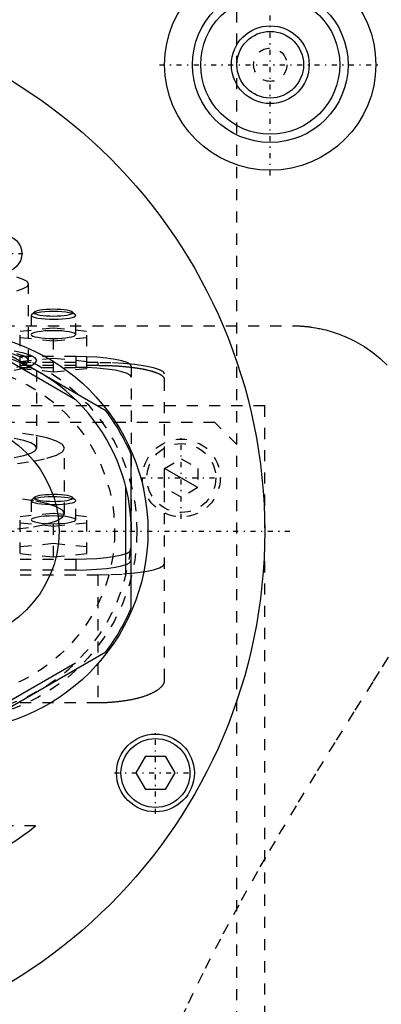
# Model space of a CAD drawing. Extents: x -120 to 120, y -136 to 719.
# Tile 11 of 14: x 25 to 58, y 257 to 346. Entities that reach past the tile are written whole.
import ezdxf

# ---------------------------------------------------------------- set-up
doc = ezdxf.new("R2010")
doc.units = 0
doc.linetypes.add('CENTER', pattern=[1.5, 0.45, -0.5, 0.05, -0.5])
doc.linetypes.add('DASHED', pattern=[2, 1, -1])
for name, color, linetype in [('AM_0', 7, 'CONTINUOUS'), ('AM_10', 7, 'CONTINUOUS'), ('AM_3', 7, 'DASHED'), ('AM_7', 7, 'CENTER')]:
    doc.layers.add(name, color=color, linetype=linetype)

msp = doc.modelspace()

# ---------------------------------------------------------------- linework, layer by layer
at = {"layer": 'AM_0', "color": 7, "linetype": 'CONTINUOUS'}
for p, q in [((33.204, 310.852), (21.296, 317.727)), ((30.491, 311.841), (23.509, 315.872)), ((35.5, 293.125), (35.5, 306.875)), ((35, 295.969), (35, 304.031)), ((21.296, 282.273), (33.204, 289.148)), ((23.509, 284.128), (30.491, 288.159)), ((35.94, 278.25), (36.806, 279.75)), ((36.806, 279.75), (38.538, 279.75)), ((38.538, 279.75), (39.404, 278.25)), ((36.806, 276.75), (35.94, 278.25)), ((39.404, 278.25), (38.538, 276.75)), ((38.538, 276.75), (36.806, 276.75))]:
    msp.add_line(p, q, dxfattribs=at)
for centre, radius in [((48, 342), 9.5), ((48, 342), 7), ((0, 300), 47.5), ((48, 342), 6.25), ((48, 342), 3.5), ((48, 342), 3), ((24, 325), 1.65), ((19, 300), 18), ((19, 300), 10), ((37.672, 278.25), 3.5), ((37.672, 278.25), 3.1)]:
    msp.add_circle(centre, radius, dxfattribs=at)
for radius, start, end in [(16.5, 0, 240), (17.875, 22.61986, 37.38014), (17.875, 322.61986, 337.38014)]:
    msp.add_arc((19, 300), radius, start, end, dxfattribs=at)
at = {"layer": 'AM_10', "color": 7, "linetype": 'CONTINUOUS'}
msp.add_line((41.5, 303.934), (38.5, 305.666), dxfattribs=at)
at = {"layer": 'AM_3', "color": 6, "linetype": 'DASHED'}
for p, q in [((45, 307.8), (45, 388)), ((26.25, 315.369), (26.25, 322.262)), ((26.5, 319.432), (26.5, 317.709)), ((26.777, 319.732), (26.531, 319.493)), ((30.469, 319.493), (30.223, 319.732)), ((30.5, 317.709), (30.5, 319.432)), ((-50, 318.5), (50, 318.5)), ((25.5, 318.019), (28.5, 318.32)), ((28.5, 318.32), (31.5, 318.019)), ((28.5, 314.359), (28.5, 318.32)), ((25.5, 314.66), (25.5, 318.019)), ((28.5, 317.117), (25.5, 317.417)), ((31.5, 317.417), (28.5, 317.117)), ((31.5, 314.66), (31.5, 318.019)), ((30.5, 315.733), (-30.5, 315.733)), ((28.5, 315.563), (25.5, 315.262)), ((31.5, 315.262), (28.5, 315.563)), ((30.5, 315.733), (30.5, 314.748)), ((32.5, 315.182), (-32.5, 315.182)), ((32.5, 314.91), (-32.5, 314.91)), ((-30.5, 314.748), (30.5, 314.748)), ((25.5, 314.66), (28.5, 314.359)), ((27, 307.49), (27, 315.369)), ((28.5, 314.359), (31.5, 314.66)), ((32.5, 315.182), (32.5, 314.91)), ((35.5, 314.865), (35.5, 300)), ((38.5, 286.634), (38.5, 314.14)), ((47.497, 311.3), (-47.497, 311.3)), ((47.497, 218.3), (47.497, 311.3)), ((43, 309.8), (-44, 309.8)), ((45, 307.8), (43, 309.8)), ((45, 221.8), (45, 307.8)), ((29.5, 301.581), (29.5, 307.49)), ((38.5, 305.666), (40, 306.532)), ((40, 306.532), (41.5, 305.666)), ((38.5, 303.934), (38.5, 305.666)), ((41.5, 305.666), (41.5, 303.934)), ((28.5, 303.306), (28.438, 303.306)), ((40, 303.068), (38.5, 303.934)), ((41.5, 303.934), (40, 303.068)), ((26.506, 302.783), (26.5, 302.756)), ((26.5, 302.756), (26.5, 301.032)), ((26.531, 302.817), (26.506, 302.783)), ((26.777, 303.056), (26.531, 302.817)), ((30.469, 302.817), (30.223, 303.056)), ((30.5, 301.032), (30.5, 302.756)), ((25.5, 301.342), (28.5, 301.643)), ((25.5, 297.99), (25.5, 301.342)), ((28.5, 301.643), (31.5, 301.342)), ((28.5, 297.689), (28.5, 301.643)), ((31.5, 297.99), (31.5, 301.342)), ((28.5, 300.44), (25.5, 300.741)), ((31.5, 300.741), (28.5, 300.44)), ((28.5, 298.892), (25.5, 298.591)), ((31.5, 298.591), (28.5, 298.892)), ((25.5, 297.99), (28.5, 297.689)), ((28.5, 297.689), (31.5, 297.99)), ((-30.5, 297.5), (30.5, 297.5)), ((30.5, 297.5), (30.5, 296.515)), ((-32.5, 296.081), (32.5, 296.081)), ((30.5, 296.515), (-30.5, 296.515)), ((32.5, 296.081), (32.5, 284.586)), ((-32.5, 284.586), (32.5, 284.586)), ((26.891, 273.5), (-26.891, 273.5))]:
    msp.add_line(p, q, dxfattribs=at)
for points in [[(25.197, 321.659), (25.774, 321.847), (26.13, 322.05), (26.25, 322.262), (26.13, 322.474), (25.774, 322.677), (25.197, 322.865)], [(26.531, 319.493), (26.5, 319.426), (26.546, 319.358), (26.665, 319.294), (26.855, 319.235), (27.108, 319.183), (27.413, 319.141), (27.76, 319.11), (28.135, 319.091), (28.524, 319.085), (28.913, 319.092), (29.285, 319.113), (29.628, 319.145), (29.927, 319.189), (30.172, 319.242), (30.354, 319.302), (30.464, 319.367), (30.5, 319.434), (30.459, 319.502), (30.344, 319.567), (30.159, 319.626), (29.91, 319.679), (29.607, 319.721), (29.263, 319.753), (28.889, 319.773), (28.5, 319.78)], [(28.5, 319.78), (28.104, 319.773), (27.725, 319.752), (27.375, 319.719), (27.07, 319.675), (26.822, 319.621), (26.64, 319.56), (26.531, 319.493)], [(24.95, 314.509), (25.82, 314.693), (26.467, 314.903), (26.865, 315.131), (27, 315.369), (26.865, 315.606), (26.467, 315.834), (25.82, 316.044), (24.95, 316.228)], [(25.197, 314.766), (25.774, 314.953), (26.13, 315.157), (26.25, 315.369), (26.13, 315.58), (25.774, 315.784), (25.197, 315.971)], [(35.5, 314.865), (35.404, 315.034), (35.119, 315.197), (34.657, 315.347), (34.036, 315.479), (33.278, 315.587), (32.413, 315.667), (31.475, 315.716), (30.5, 315.733)], [(35.5, 313.88), (35.404, 314.049), (35.119, 314.212), (34.657, 314.362), (34.036, 314.494), (33.278, 314.602), (32.413, 314.682), (31.475, 314.732), (30.5, 314.748)], [(38.5, 314.14), (38.385, 314.344), (38.043, 314.539), (37.489, 314.719), (36.743, 314.877), (35.833, 315.007), (34.796, 315.103), (33.671, 315.162), (32.5, 315.182)], [(25.278, 306.118), (26.718, 306.324), (27.899, 306.574), (28.777, 306.859), (29.317, 307.168), (29.5, 307.49), (29.317, 307.812), (28.777, 308.121), (27.899, 308.407), (26.718, 308.657), (25.278, 308.862)], [(24.95, 306.631), (25.82, 306.815), (26.467, 307.025), (26.865, 307.253), (27, 307.49), (26.865, 307.727), (26.467, 307.955), (25.82, 308.165), (24.95, 308.35)], [(29.501, 303.056), (29.153, 303.084), (28.78, 303.1), (28.398, 303.103), (28.019, 303.093), (27.658, 303.071), (27.327, 303.037), (27.04, 302.993), (26.806, 302.94), (26.635, 302.881), (26.531, 302.817)], [(26.777, 303.056), (26.75, 302.997), (26.789, 302.938), (26.893, 302.882), (27.057, 302.83), (27.275, 302.785), (27.54, 302.748), (27.841, 302.72), (28.167, 302.704), (28.506, 302.698), (28.844, 302.704), (29.169, 302.721), (29.469, 302.749), (29.733, 302.786), (29.95, 302.832), (30.112, 302.884), (30.213, 302.94), (30.25, 302.999), (30.221, 303.058), (30.126, 303.114), (29.97, 303.167), (29.759, 303.213), (29.5, 303.251)], [(28.438, 303.306), (28.102, 303.298), (27.781, 303.279), (27.487, 303.25), (27.231, 303.211), (27.022, 303.165), (26.869, 303.112), (26.777, 303.056)], [(29.5, 303.251), (29.191, 303.281), (28.853, 303.3), (28.5, 303.306)], [(25.278, 300.209), (26.718, 300.414), (27.899, 300.664), (28.777, 300.949), (29.317, 301.259), (29.5, 301.581), (29.317, 301.903), (28.777, 302.212), (27.899, 302.497), (26.718, 302.747), (25.278, 302.952)], [(26.5, 302.756), (26.54, 302.687), (26.657, 302.621), (26.847, 302.56), (27.103, 302.507), (27.415, 302.464), (27.769, 302.432), (28.152, 302.414), (28.549, 302.409), (28.945, 302.417), (29.322, 302.439), (29.667, 302.474), (29.966, 302.519), (30.206, 302.575), (30.379, 302.637), (30.478, 302.704), (30.498, 302.773), (30.438, 302.841), (30.302, 302.906), (30.095, 302.965), (29.824, 303.016), (29.501, 303.056)], [(28.5, 301.38), (28.11, 301.373), (27.735, 301.353), (27.389, 301.321), (27.086, 301.278), (26.837, 301.225), (26.652, 301.165), (26.538, 301.1), (26.5, 301.032), (26.538, 300.965), (26.652, 300.899), (26.837, 300.839), (27.086, 300.787), (27.389, 300.744), (27.735, 300.711), (28.11, 300.692), (28.5, 300.685), (28.89, 300.692), (29.265, 300.711), (29.611, 300.744), (29.914, 300.787), (30.163, 300.839), (30.348, 300.899), (30.462, 300.965), (30.5, 301.032)], [(30.5, 301.032), (30.462, 301.1), (30.348, 301.165), (30.163, 301.225), (29.914, 301.278), (29.611, 301.321), (29.265, 301.353), (28.89, 301.373), (28.5, 301.38)], [(30.5, 297.5), (31.475, 297.517), (32.413, 297.566), (33.278, 297.646), (34.036, 297.754), (34.657, 297.886), (35.119, 298.036), (35.404, 298.199), (35.5, 298.368)], [(30.5, 296.515), (31.475, 296.532), (32.413, 296.581), (33.278, 296.662), (34.036, 296.769), (34.657, 296.901), (35.119, 297.051), (35.404, 297.214), (35.5, 297.383)], [(32.5, 296.081), (33.671, 296.101), (34.796, 296.16), (35.833, 296.257), (36.743, 296.386), (37.489, 296.544), (38.043, 296.724), (38.385, 296.92), (38.5, 297.123)]]:
    msp.add_lwpolyline(points, dxfattribs=at)
for points in [[(30.25, 319.678), (30.216, 319.738), (30.117, 319.795), (29.955, 319.847), (29.737, 319.893), (29.472, 319.931), (29.17, 319.959), (28.841, 319.976), (28.5, 319.982), (28.159, 319.976), (27.83, 319.959), (27.528, 319.931), (27.263, 319.893), (27.045, 319.847), (26.883, 319.795), (26.784, 319.738), (26.75, 319.678), (26.784, 319.619), (26.883, 319.562), (27.045, 319.51), (27.263, 319.464), (27.528, 319.426), (27.83, 319.398), (28.159, 319.38), (28.5, 319.375), (28.841, 319.38), (29.17, 319.398), (29.472, 319.426), (29.737, 319.464), (29.955, 319.51), (30.117, 319.562), (30.216, 319.619)], [(30.5, 317.709), (30.462, 317.777), (30.348, 317.842), (30.163, 317.902), (29.914, 317.954), (29.611, 317.998), (29.265, 318.03), (28.89, 318.049), (28.5, 318.056), (28.11, 318.049), (27.735, 318.03), (27.389, 317.998), (27.086, 317.954), (26.837, 317.902), (26.652, 317.842), (26.538, 317.777), (26.5, 317.709), (26.538, 317.641), (26.652, 317.576), (26.837, 317.516), (27.086, 317.463), (27.389, 317.42), (27.735, 317.388), (28.11, 317.368), (28.5, 317.362), (28.89, 317.368), (29.265, 317.388), (29.611, 317.42), (29.914, 317.463), (30.163, 317.516), (30.348, 317.576), (30.462, 317.641)]]:
    msp.add_lwpolyline(points, close=True, dxfattribs=at)
for points in [[(50, 318.5, 0), (50.025, 318.5, 0), (50.075, 318.5, 0), (50.125, 318.499, 0), (50.15, 318.499, 0), (50.175, 318.499, 0), (50.225, 318.498, 0), (50.275, 318.497, 0), (50.324, 318.496, 0), (50.374, 318.494, 0), (50.424, 318.493, 0), (50.449, 318.492, 0), (50.473, 318.491, 0), (50.523, 318.489, 0), (50.572, 318.486, 0), (50.622, 318.484, 0), (50.671, 318.481, 0), (50.72, 318.478, 0), (50.744, 318.477, 0), (50.769, 318.475, 0), (50.817, 318.472, 0), (50.866, 318.469, 0), (50.89, 318.467, 0), (50.914, 318.465, 0), (50.962, 318.461, 0), (51.01, 318.457, 0), (51.034, 318.455, 0), (51.058, 318.453, 0), (51.106, 318.449, 0), (51.153, 318.444, 0), (51.2, 318.44, 0), (51.247, 318.435, 0), (51.293, 318.43, 0), (51.317, 318.428, 0), (51.34, 318.425, 0), (51.386, 318.42, 0), (51.432, 318.414, 0), (51.478, 318.409, 0), (51.523, 318.403, 0), (51.568, 318.397, 0), (51.59, 318.394, 0), (51.613, 318.391, 0), (51.657, 318.385, 0), (51.701, 318.379, 0), (51.854, 318.356, 0), (52.106, 318.314, 0), (52.346, 318.268, 0), (52.462, 318.245, 0), (52.573, 318.221, 0), (52.786, 318.172, 0), (52.99, 318.122, 0), (53.189, 318.069, 0), (53.383, 318.013, 0), (53.573, 317.956, 0), (53.666, 317.926, 0), (53.759, 317.896, 0), (53.942, 317.834, 0), (54.121, 317.77, 0), (54.209, 317.738, 0), (54.296, 317.705, 0), (54.469, 317.637, 0), (54.638, 317.568, 0), (54.721, 317.532, 0), (54.804, 317.497, 0), (54.967, 317.424, 0), (55.127, 317.35, 0), (55.663, 317.08, 0), (56.494, 316.591, 0), (57.217, 316.087, 0), (57.89, 315.541, 0), (58.525, 314.945, 0)], [(38.5, 313.644, 0), (38.5, 313.653, 0), (38.499, 313.671, 0), (38.496, 313.689, 0), (38.495, 313.699, 0), (38.493, 313.708, 0), (38.488, 313.726, 0), (38.482, 313.744, 0), (38.475, 313.762, 0), (38.466, 313.781, 0), (38.456, 313.799, 0), (38.451, 313.808, 0), (38.445, 313.818, 0), (38.433, 313.836, 0), (38.419, 313.854, 0), (38.404, 313.873, 0), (38.388, 313.891, 0), (38.371, 313.909, 0), (38.361, 313.919, 0), (38.352, 313.928, 0), (38.332, 313.946, 0), (38.31, 313.964, 0), (38.299, 313.973, 0), (38.288, 313.982, 0), (38.264, 314, 0), (38.238, 314.018, 0), (38.225, 314.027, 0), (38.212, 314.036, 0), (38.184, 314.054, 0), (38.155, 314.072, 0), (38.125, 314.09, 0), (38.093, 314.107, 0), (38.06, 314.125, 0), (38.044, 314.134, 0), (38.026, 314.142, 0), (37.991, 314.16, 0), (37.955, 314.177, 0), (37.917, 314.194, 0), (37.878, 314.211, 0), (37.839, 314.227, 0), (37.818, 314.236, 0), (37.797, 314.244, 0), (37.755, 314.26, 0), (37.712, 314.277, 0), (37.668, 314.293, 0), (37.622, 314.309, 0), (37.576, 314.325, 0), (37.552, 314.332, 0), (37.528, 314.34, 0), (37.48, 314.356, 0), (37.43, 314.371, 0), (37.38, 314.386, 0), (37.329, 314.401, 0), (37.277, 314.415, 0), (37.25, 314.423, 0), (37.224, 314.43, 0), (37.17, 314.444, 0), (37.115, 314.458, 0), (37.06, 314.472, 0), (37.004, 314.485, 0), (36.947, 314.499, 0), (36.918, 314.505, 0), (36.89, 314.512, 0), (36.832, 314.525, 0), (36.773, 314.537, 0), (36.743, 314.544, 0), (36.714, 314.55, 0), (36.653, 314.562, 0), (36.592, 314.574, 0), (36.561, 314.58, 0), (36.529, 314.586, 0), (36.466, 314.598, 0), (36.401, 314.61, 0), (36.336, 314.621, 0), (36.269, 314.633, 0), (36.201, 314.644, 0), (36.167, 314.65, 0), (36.133, 314.655, 0), (36.063, 314.666, 0), (35.992, 314.677, 0), (35.921, 314.687, 0), (35.849, 314.697, 0), (35.775, 314.708, 0), (35.738, 314.713, 0), (35.701, 314.718, 0), (35.626, 314.727, 0), (35.551, 314.737, 0), (35.474, 314.746, 0), (35.397, 314.755, 0), (35.319, 314.764, 0), (35.28, 314.768, 0), (35.24, 314.772, 0), (35.161, 314.781, 0), (35.081, 314.789, 0), (35.001, 314.796, 0), (34.919, 314.804, 0), (34.838, 314.811, 0), (34.797, 314.815, 0), (34.756, 314.818, 0), (34.673, 314.825, 0), (34.59, 314.832, 0), (34.506, 314.838, 0), (34.422, 314.844, 0), (34.338, 314.85, 0), (34.296, 314.853, 0), (34.253, 314.855, 0), (34.168, 314.861, 0), (34.083, 314.866, 0), (34.04, 314.868, 0), (33.998, 314.87, 0), (33.912, 314.875, 0), (33.826, 314.879, 0), (33.783, 314.881, 0), (33.74, 314.883, 0), (33.654, 314.887, 0), (33.568, 314.89, 0), (33.482, 314.893, 0), (33.396, 314.896, 0), (33.309, 314.898, 0), (33.266, 314.9, 0), (33.223, 314.901, 0), (33.137, 314.903, 0), (33.052, 314.904, 0), (32.966, 314.906, 0), (32.881, 314.907, 0), (32.795, 314.908, 0), (32.753, 314.909, 0), (32.711, 314.909, 0), (32.626, 314.909, 0), (32.542, 314.91, 0), (32.5, 314.91, 0)], [(35.202, 242.828, 0), (35.652, 244.516, 0), (36.686, 247.849, 0), (37.878, 251.128, 0), (38.525, 252.748, 0), (39.202, 254.356, 0), (40.637, 257.536, 0), (42.163, 260.669, 0), (43.759, 263.755, 0), (45.41, 266.795, 0), (47.1, 269.787, 0), (47.955, 271.263, 0), (48.814, 272.727, 0), (50.538, 275.612, 0), (52.26, 278.439, 0), (53.967, 281.203, 0), (55.649, 283.9, 0), (57.296, 286.526, 0), (58.103, 287.811, 0), (58.897, 289.076, 0), (60.445, 291.546, 0), (61.93, 293.931, 0), (62.647, 295.09, 0)], [(32.5, 284.586, 0), (32.542, 284.586, 0), (32.627, 284.587, 0), (32.712, 284.587, 0), (32.755, 284.588, 0), (32.797, 284.589, 0), (32.883, 284.59, 0), (32.969, 284.593, 0), (33.055, 284.595, 0), (33.142, 284.598, 0), (33.228, 284.601, 0), (33.271, 284.603, 0), (33.315, 284.605, 0), (33.401, 284.61, 0), (33.488, 284.614, 0), (33.575, 284.62, 0), (33.661, 284.625, 0), (33.748, 284.631, 0), (33.791, 284.635, 0), (33.834, 284.638, 0), (33.92, 284.645, 0), (34.007, 284.653, 0), (34.05, 284.656, 0), (34.092, 284.66, 0), (34.178, 284.669, 0), (34.263, 284.678, 0), (34.306, 284.682, 0), (34.348, 284.687, 0), (34.433, 284.697, 0), (34.517, 284.707, 0), (34.601, 284.717, 0), (34.685, 284.728, 0), (34.768, 284.74, 0), (34.809, 284.746, 0), (34.85, 284.751, 0), (34.932, 284.764, 0), (35.013, 284.776, 0), (35.094, 284.789, 0), (35.174, 284.803, 0), (35.253, 284.817, 0), (35.293, 284.824, 0), (35.332, 284.831, 0), (35.41, 284.846, 0), (35.488, 284.861, 0), (35.564, 284.876, 0), (35.64, 284.892, 0), (35.715, 284.908, 0), (35.752, 284.916, 0), (35.789, 284.924, 0), (35.862, 284.941, 0), (35.935, 284.958, 0), (36.006, 284.976, 0), (36.077, 284.993, 0), (36.146, 285.011, 0), (36.181, 285.021, 0), (36.215, 285.03, 0), (36.282, 285.048, 0), (36.349, 285.067, 0), (36.414, 285.086, 0), (36.479, 285.106, 0), (36.542, 285.125, 0), (36.574, 285.135, 0), (36.605, 285.145, 0), (36.666, 285.165, 0), (36.726, 285.185, 0), (36.755, 285.195, 0), (36.785, 285.205, 0), (36.843, 285.226, 0), (36.901, 285.247, 0), (36.93, 285.258, 0), (36.959, 285.269, 0), (37.015, 285.291, 0), (37.071, 285.313, 0), (37.126, 285.335, 0), (37.181, 285.358, 0), (37.234, 285.381, 0), (37.261, 285.393, 0), (37.287, 285.405, 0), (37.339, 285.429, 0), (37.39, 285.453, 0), (37.44, 285.477, 0), (37.489, 285.502, 0), (37.537, 285.527, 0), (37.561, 285.54, 0), (37.584, 285.552, 0), (37.63, 285.578, 0), (37.675, 285.604, 0), (37.719, 285.63, 0), (37.762, 285.656, 0), (37.804, 285.682, 0), (37.825, 285.696, 0), (37.845, 285.709, 0), (37.885, 285.736, 0), (37.923, 285.763, 0), (37.96, 285.791, 0), (37.996, 285.818, 0), (38.031, 285.846, 0), (38.048, 285.86, 0), (38.065, 285.874, 0), (38.097, 285.902, 0), (38.129, 285.93, 0), (38.159, 285.958, 0), (38.188, 285.987, 0), (38.215, 286.015, 0), (38.228, 286.029, 0), (38.241, 286.044, 0), (38.266, 286.073, 0), (38.29, 286.101, 0), (38.301, 286.116, 0), (38.312, 286.13, 0), (38.334, 286.159, 0), (38.353, 286.188, 0), (38.363, 286.203, 0), (38.372, 286.217, 0), (38.389, 286.246, 0), (38.405, 286.275, 0), (38.42, 286.304, 0), (38.434, 286.333, 0), (38.446, 286.362, 0), (38.452, 286.377, 0), (38.457, 286.391, 0), (38.466, 286.42, 0), (38.475, 286.449, 0), (38.482, 286.478, 0), (38.488, 286.506, 0), (38.493, 286.535, 0), (38.495, 286.549, 0), (38.496, 286.563, 0), (38.499, 286.592, 0), (38.5, 286.62, 0), (38.5, 286.634, 0)], [(17.375, 268.733, 0), (17.704, 268.836, 0), (18.357, 269.048, 0), (19.001, 269.27, 0), (19.319, 269.384, 0), (19.635, 269.499, 0), (20.256, 269.737, 0), (20.864, 269.983, 0), (21.457, 270.236, 0), (22.035, 270.496, 0), (22.594, 270.762, 0), (22.868, 270.898, 0), (23.136, 271.035, 0), (23.658, 271.312, 0), (24.16, 271.594, 0), (24.642, 271.88, 0), (25.101, 272.17, 0), (25.539, 272.463, 0), (25.75, 272.61, 0), (25.954, 272.758, 0), (26.347, 273.054, 0), (26.716, 273.351, 0), (26.891, 273.5, 0)]]:
    msp.add_polyline3d(points, dxfattribs=at)
for centre, radius in [((48, 342), 1.5), ((19, 300), 17), ((19, 300), 15), ((40, 304.8), 3.5), ((40, 304.8), 3.1)]:
    msp.add_circle(centre, radius, dxfattribs=at)
msp.add_arc((19, 300), 16.5, 240, 0, dxfattribs=at)
at = {"layer": 'AM_7', "color": 4, "linetype": 'CENTER'}
for p, q in [((48, 332.025), (48, 351.975)), ((38.025, 342), (57.975, 342)), ((22.267, 325), (25.732, 325)), ((40, 301.125), (40, 308.475)), ((36.325, 304.8), (43.675, 304.8)), ((-49.875, 300), (49.875, 300)), ((37.672, 274.575), (37.672, 281.925)), ((33.997, 278.25), (41.347, 278.25))]:
    msp.add_line(p, q, dxfattribs=at)

doc.saveas('drawing.dxf')
